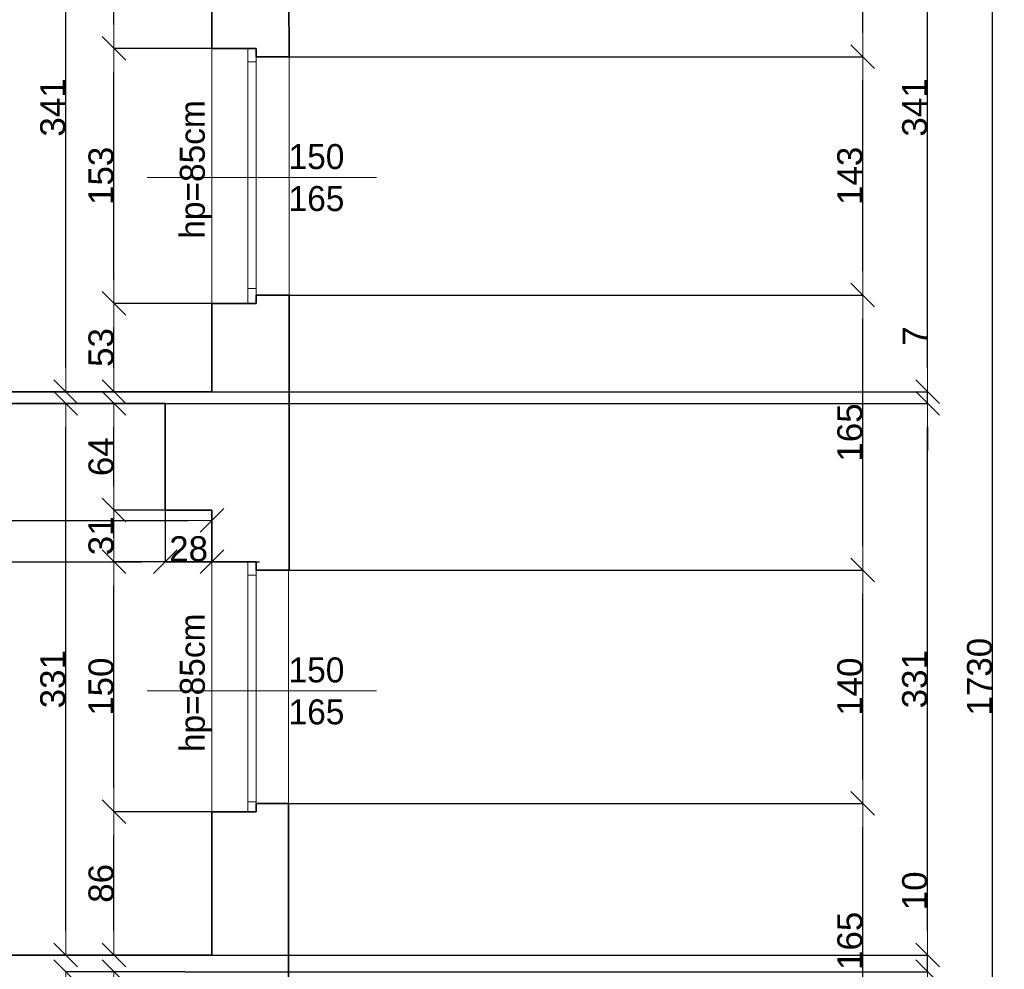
# Model space of a CAD drawing. Header units: metres. Extents: x 7506757 to 756746378, y 5735207 to 582114514.
# Tile 200 of 256: x 7556670 to 7562578, y 5895510 to 5901208. Entities that reach past the tile are written whole.
import ezdxf

# ---------------------------------------------------------------- set-up
doc = ezdxf.new("R2010")
doc.units = ezdxf.units.M
doc.header["$MEASUREMENT"] = 0
doc.header["$PDMODE"] = 2
doc.layers.get('0').update_dxf_attribs({"color": 250, "linetype": 'CONTINUOUS', "lineweight": 100, "plot": 0})
doc.layers.get('Defpoints').update_dxf_attribs({"linetype": 'CONTINUOUS'})
for name, color, linetype, lineweight in [('M_OCIANA6', 5, 'CONTINUOUS', 35), ('M_OPISY141', 7, 'CONTINUOUS', 0), ('m_umeblowanie1', 7, 'CONTINUOUS', 13), ('opis1', 7, 'CONTINUOUS', 13)]:
    doc.layers.add(name, color=color, linetype=linetype, lineweight=lineweight)
doc.layers.add('PWYMIAR', color=7, linetype='CONTINUOUS')
doc.styles.add('GENERATED_STYLE_1', font='arial.ttf')
doc.styles.add('GENERATED_STYLE_2', font='txt')
doc.dimstyles.new('GENERATED_STYLE__1', dxfattribs={"dimtxt": 150, "dimasz": 142.5, "dimexe": 0.18, "dimexo": 0, "dimgap": 0.09, "dimtad": 1, "dimdec": 0, "dimlfac": 0.1, "dimzin": 0, "dimdsep": 46, "dimtxsty": 'GENERATED_STYLE_1', "dimblk": 'ARROWHEAD_6', "dimblk1": 'ARROWHEAD_6', "dimblk2": 'ARROWHEAD_6', "dimcen": 0.09, "dimclrd": 251, "dimclre": 251, "dimclrt": 7, "dimazin": 0, "dimtfac": 1, "dimtdec": 4, "dimtmove": 0, "dimatfit": 3, "dimfxl": 0, "dimtolj": 1, "dimtzin": 0, "dimarcsym": 0})
doc.dimstyles.new('GENERATED_STYLE__2', dxfattribs={"dimtxt": 150, "dimasz": 142.5, "dimexe": 0.18, "dimexo": 0, "dimgap": 0.09, "dimtad": 1, "dimtih": 1, "dimtoh": 1, "dimdec": 0, "dimlfac": 0.1, "dimzin": 0, "dimdsep": 46, "dimtxsty": 'GENERATED_STYLE_1', "dimblk": 'ARROWHEAD_6', "dimblk1": 'ARROWHEAD_6', "dimblk2": 'ARROWHEAD_6', "dimcen": 0.09, "dimclrd": 251, "dimclre": 251, "dimclrt": 7, "dimazin": 0, "dimtfac": 1, "dimtdec": 4, "dimtmove": 0, "dimatfit": 3, "dimfxl": 0, "dimtolj": 1, "dimtzin": 0, "dimarcsym": 0})
doc.dimstyles.new('GENERATED_STYLE__4', dxfattribs={"dimtxt": 150, "dimasz": 142.5, "dimexe": 0.18, "dimexo": 0, "dimgap": 0.09, "dimtad": 1, "dimtih": 1, "dimtoh": 1, "dimdec": 0, "dimlfac": 0.1, "dimzin": 0, "dimdsep": 46, "dimtxsty": 'GENERATED_STYLE_1', "dimblk": 'ARROWHEAD_6', "dimblk1": 'ARROWHEAD_6', "dimblk2": 'ARROWHEAD_6', "dimcen": 0.09, "dimclrd": 251, "dimclre": 251, "dimclrt": 7, "dimazin": 0, "dimtfac": 1, "dimtdec": 4, "dimtmove": 2, "dimatfit": 3, "dimfxl": 0, "dimtolj": 1, "dimtzin": 0, "dimarcsym": 0})

# ---------------------------------------------------------------- blocks, each defined once
blk = doc.blocks.new('ARROWHEAD_6')
at = {"color": 0, "linetype": 'Continuous', "lineweight": 0}
for p, q in [((-0.5, -0.5), (0.5, 0.5)), ((0, 0), (-1, 0))]:
    blk.add_line(p, q, dxfattribs=at)
blk = doc.blocks.new('*D5093')
at = {"layer": 'Defpoints', "color": 0, "linetype": 'Continuous', "transparency": 16777216}
for p in [(7557235.2, 5895495.6), (7557663.4, 5895495.6), (7557663.4, 5894875.6)]:
    blk.add_point(p, dxfattribs=at)
at = {"layer": 'PWYMIAR', "color": 251, "linetype": 'Continuous', "lineweight": -2, "transparency": 16777216}
for p, q in [((7557663.4, 5895495.6), (7557235.1, 5895495.6)), ((7557235.2, 5895018.1), (7557235.2, 5895353.1)), ((7557663.4, 5894875.6), (7557235.1, 5894875.6))]:
    blk.add_line(p, q, dxfattribs=at)
at = {"layer": 'PWYMIAR', "color": 251, "linetype": 'Continuous', "lineweight": -2, "transparency": 16777216, "xscale": 142.5, "yscale": 142.5, "zscale": 142.5}
for p, rotation in [((7557235.2, 5895495.6), 90), ((7557235.2, 5894875.6), 270)]:
    blk.add_blockref('ARROWHEAD_6', p, dxfattribs=dict(at, rotation=rotation))
at = {"layer": 'PWYMIAR', "color": 7, "linetype": 'Continuous', "lineweight": 13, "transparency": 16777216, "insert": (7557158.6, 5895185.6), "char_height": 150, "attachment_point": 5, "rotation": 90, "style": 'GENERATED_STYLE_1'}
blk.add_mtext('\\A1;62', dxfattribs=at)
blk = doc.blocks.new('*D5094')
at = {"layer": 'Defpoints', "color": 0, "linetype": 'Continuous', "transparency": 16777216}
for p in [(7557235.2, 5896455.6), (7557823.4, 5896455.6), (7557823.4, 5895595.6)]:
    blk.add_point(p, dxfattribs=at)
at = {"layer": 'PWYMIAR', "color": 251, "linetype": 'Continuous', "lineweight": -2, "transparency": 16777216}
for p, q in [((7557823.4, 5896455.6), (7557235.1, 5896455.6)), ((7557235.2, 5895738.1), (7557235.2, 5896313.1)), ((7557823.4, 5895595.6), (7557235.1, 5895595.6))]:
    blk.add_line(p, q, dxfattribs=at)
at = {"layer": 'PWYMIAR', "color": 251, "linetype": 'Continuous', "lineweight": -2, "transparency": 16777216, "xscale": 142.5, "yscale": 142.5, "zscale": 142.5}
for p, rotation in [((7557235.2, 5896455.6), 90), ((7557235.2, 5895595.6), 270)]:
    blk.add_blockref('ARROWHEAD_6', p, dxfattribs=dict(at, rotation=rotation))
at = {"layer": 'PWYMIAR', "color": 7, "linetype": 'Continuous', "lineweight": 13, "transparency": 16777216, "insert": (7557158.6, 5896025.6), "char_height": 150, "attachment_point": 5, "rotation": 90, "style": 'GENERATED_STYLE_1'}
blk.add_mtext('\\A1;86', dxfattribs=at)
blk = doc.blocks.new('*D5095')
at = {"layer": 'Defpoints', "color": 0, "linetype": 'Continuous', "transparency": 16777216}
for p in [(7557235.2, 5897955.6), (7557823.4, 5897955.6), (7557823.4, 5896455.6)]:
    blk.add_point(p, dxfattribs=at)
at = {"layer": 'PWYMIAR', "color": 251, "linetype": 'Continuous', "lineweight": -2, "transparency": 16777216}
for p, q in [((7557823.4, 5897955.6), (7557235.1, 5897955.6)), ((7557235.2, 5896598.1), (7557235.2, 5897813.1)), ((7557823.4, 5896455.6), (7557235.1, 5896455.6))]:
    blk.add_line(p, q, dxfattribs=at)
at = {"layer": 'PWYMIAR', "color": 251, "linetype": 'Continuous', "lineweight": -2, "transparency": 16777216, "xscale": 142.5, "yscale": 142.5, "zscale": 142.5}
for p, rotation in [((7557235.2, 5897955.6), 90), ((7557235.2, 5896455.6), 270)]:
    blk.add_blockref('ARROWHEAD_6', p, dxfattribs=dict(at, rotation=rotation))
at = {"layer": 'PWYMIAR', "color": 7, "linetype": 'Continuous', "lineweight": 13, "transparency": 16777216, "insert": (7557158.6, 5897205.6), "char_height": 150, "attachment_point": 5, "rotation": 90, "style": 'GENERATED_STYLE_1'}
blk.add_mtext('\\A1;150', dxfattribs=at)
blk = doc.blocks.new('*D5096')
at = {"layer": 'Defpoints', "color": 0, "linetype": 'Continuous', "transparency": 16777216}
for p in [(7557235.2, 5898265.6), (7557823.4, 5898265.6), (7557823.4, 5897955.6)]:
    blk.add_point(p, dxfattribs=at)
at = {"layer": 'PWYMIAR', "color": 251, "linetype": 'Continuous', "lineweight": -2, "transparency": 16777216}
for p, q in [((7557823.4, 5898265.6), (7557235.1, 5898265.6)), ((7557235.2, 5898098.1), (7557235.2, 5898123.1)), ((7557823.4, 5897955.6), (7557235.1, 5897955.6))]:
    blk.add_line(p, q, dxfattribs=at)
at = {"layer": 'PWYMIAR', "color": 251, "linetype": 'Continuous', "lineweight": -2, "transparency": 16777216, "xscale": 142.5, "yscale": 142.5, "zscale": 142.5}
for p, rotation in [((7557235.2, 5898265.6), 90), ((7557235.2, 5897955.6), 270)]:
    blk.add_blockref('ARROWHEAD_6', p, dxfattribs=dict(at, rotation=rotation))
at = {"layer": 'PWYMIAR', "color": 7, "linetype": 'Continuous', "lineweight": 13, "transparency": 16777216, "insert": (7557158.5, 5898110.6), "char_height": 150, "attachment_point": 5, "rotation": 90, "style": 'GENERATED_STYLE_1'}
blk.add_mtext('\\A1;31', dxfattribs=at)
blk = doc.blocks.new('*D5097')
at = {"layer": 'Defpoints', "color": 0, "linetype": 'Continuous', "transparency": 16777216}
for p in [(7557235.2, 5898905.6), (7557543.4, 5898905.6), (7557823.4, 5898265.6)]:
    blk.add_point(p, dxfattribs=at)
at = {"layer": 'PWYMIAR', "color": 251, "linetype": 'Continuous', "lineweight": -2, "transparency": 16777216}
for p, q in [((7557543.4, 5898905.6), (7557235.1, 5898905.6)), ((7557235.2, 5898408.1), (7557235.2, 5898763.1)), ((7557823.4, 5898265.6), (7557235.1, 5898265.6))]:
    blk.add_line(p, q, dxfattribs=at)
at = {"layer": 'PWYMIAR', "color": 251, "linetype": 'Continuous', "lineweight": -2, "transparency": 16777216, "xscale": 142.5, "yscale": 142.5, "zscale": 142.5}
for p, rotation in [((7557235.2, 5898905.6), 90), ((7557235.2, 5898265.6), 270)]:
    blk.add_blockref('ARROWHEAD_6', p, dxfattribs=dict(at, rotation=rotation))
at = {"layer": 'PWYMIAR', "color": 7, "linetype": 'Continuous', "lineweight": 13, "transparency": 16777216, "insert": (7557158.6, 5898585.6), "char_height": 150, "attachment_point": 5, "rotation": 90, "style": 'GENERATED_STYLE_1'}
blk.add_mtext('\\A1;64', dxfattribs=at)
blk = doc.blocks.new('*D5098')
at = {"layer": 'Defpoints', "color": 0, "linetype": 'Continuous', "transparency": 16777216}
for p in [(7557235.2, 5899505.6), (7557823.4, 5899505.6), (7557823.4, 5898975.6)]:
    blk.add_point(p, dxfattribs=at)
at = {"layer": 'PWYMIAR', "color": 251, "linetype": 'Continuous', "lineweight": -2, "transparency": 16777216}
for p, q in [((7557823.4, 5899505.6), (7557235.1, 5899505.6)), ((7557235.2, 5899118.1), (7557235.2, 5899363.1)), ((7557823.4, 5898975.6), (7557235.1, 5898975.6))]:
    blk.add_line(p, q, dxfattribs=at)
at = {"layer": 'PWYMIAR', "color": 251, "linetype": 'Continuous', "lineweight": -2, "transparency": 16777216, "xscale": 142.5, "yscale": 142.5, "zscale": 142.5}
for p, rotation in [((7557235.2, 5899505.6), 90), ((7557235.2, 5898975.6), 270)]:
    blk.add_blockref('ARROWHEAD_6', p, dxfattribs=dict(at, rotation=rotation))
at = {"layer": 'PWYMIAR', "color": 7, "linetype": 'Continuous', "lineweight": 13, "transparency": 16777216, "insert": (7557158.5, 5899240.6), "char_height": 150, "attachment_point": 5, "rotation": 90, "style": 'GENERATED_STYLE_1'}
blk.add_mtext('\\A1;53', dxfattribs=at)
blk = doc.blocks.new('*D5099')
at = {"layer": 'Defpoints', "color": 0, "linetype": 'Continuous', "transparency": 16777216}
for p in [(7557235.2, 5901035.6), (7557823.4, 5901035.6), (7557823.4, 5899505.6)]:
    blk.add_point(p, dxfattribs=at)
at = {"layer": 'PWYMIAR', "color": 251, "linetype": 'Continuous', "lineweight": -2, "transparency": 16777216}
for p, q in [((7557823.4, 5901035.6), (7557235.1, 5901035.6)), ((7557235.2, 5899648.1), (7557235.2, 5900893.1)), ((7557823.4, 5899505.6), (7557235.1, 5899505.6))]:
    blk.add_line(p, q, dxfattribs=at)
at = {"layer": 'PWYMIAR', "color": 251, "linetype": 'Continuous', "lineweight": -2, "transparency": 16777216, "xscale": 142.5, "yscale": 142.5, "zscale": 142.5}
for p, rotation in [((7557235.2, 5901035.6), 90), ((7557235.2, 5899505.6), 270)]:
    blk.add_blockref('ARROWHEAD_6', p, dxfattribs=dict(at, rotation=rotation))
at = {"layer": 'PWYMIAR', "color": 7, "linetype": 'Continuous', "lineweight": 13, "transparency": 16777216, "insert": (7557158.5, 5900270.6), "char_height": 150, "attachment_point": 5, "rotation": 90, "style": 'GENERATED_STYLE_1'}
blk.add_mtext('\\A1;153', dxfattribs=at)
blk = doc.blocks.new('*D5100')
at = {"layer": 'Defpoints', "color": 0, "linetype": 'Continuous', "transparency": 16777216}
for p in [(7557235.2, 5901915.6), (7557823.4, 5901915.6), (7557823.4, 5901035.6)]:
    blk.add_point(p, dxfattribs=at)
at = {"layer": 'PWYMIAR', "color": 251, "linetype": 'Continuous', "lineweight": -2, "transparency": 16777216}
for p, q in [((7557823.4, 5901915.6), (7557235.1, 5901915.6)), ((7557235.2, 5901178.1), (7557235.2, 5901773.1)), ((7557823.4, 5901035.6), (7557235.1, 5901035.6))]:
    blk.add_line(p, q, dxfattribs=at)
at = {"layer": 'PWYMIAR', "color": 251, "linetype": 'Continuous', "lineweight": -2, "transparency": 16777216, "xscale": 142.5, "yscale": 142.5, "zscale": 142.5}
for p, rotation in [((7557235.2, 5901915.6), 90), ((7557235.2, 5901035.6), 270)]:
    blk.add_blockref('ARROWHEAD_6', p, dxfattribs=dict(at, rotation=rotation))
at = {"layer": 'PWYMIAR', "color": 7, "linetype": 'Continuous', "lineweight": 13, "transparency": 16777216, "insert": (7557158.6, 5901475.6), "char_height": 150, "attachment_point": 5, "rotation": 90, "style": 'GENERATED_STYLE_1'}
blk.add_mtext('\\A1;88', dxfattribs=at)
blk = doc.blocks.new('*D5107')
at = {"layer": 'Defpoints', "color": 0, "linetype": 'Continuous', "transparency": 16777216}
for p in [(7556945.8, 5895495.6), (7557663.4, 5895495.6), (7557583.4, 5892295.6)]:
    blk.add_point(p, dxfattribs=at)
at = {"layer": 'PWYMIAR', "color": 251, "linetype": 'Continuous', "lineweight": -2, "transparency": 16777216}
for p, q in [((7557663.4, 5895495.6), (7556945.6, 5895495.6)), ((7556945.8, 5892438.1), (7556945.8, 5895353.1)), ((7557583.4, 5892295.6), (7556945.6, 5892295.6))]:
    blk.add_line(p, q, dxfattribs=at)
at = {"layer": 'PWYMIAR', "color": 251, "linetype": 'Continuous', "lineweight": -2, "transparency": 16777216, "xscale": 142.5, "yscale": 142.5, "zscale": 142.5}
for p, rotation in [((7556945.8, 5895495.6), 90), ((7556945.8, 5892295.6), 270)]:
    blk.add_blockref('ARROWHEAD_6', p, dxfattribs=dict(at, rotation=rotation))
at = {"layer": 'PWYMIAR', "color": 7, "linetype": 'Continuous', "lineweight": 13, "transparency": 16777216, "insert": (7556869.1, 5893895.6), "char_height": 150, "attachment_point": 5, "rotation": 90, "style": 'GENERATED_STYLE_1'}
blk.add_mtext('\\A1;320', dxfattribs=at)
blk = doc.blocks.new('*D5108')
at = {"layer": 'Defpoints', "color": 0, "linetype": 'Continuous', "transparency": 16777216}
for p in [(7556945.8, 5898905.6), (7557543.4, 5898905.6), (7557823.4, 5895595.6)]:
    blk.add_point(p, dxfattribs=at)
at = {"layer": 'PWYMIAR', "color": 251, "linetype": 'Continuous', "lineweight": -2, "transparency": 16777216}
for p, q in [((7557543.4, 5898905.6), (7556945.6, 5898905.6)), ((7556945.8, 5895738.1), (7556945.8, 5898763.1)), ((7557823.4, 5895595.6), (7556945.6, 5895595.6))]:
    blk.add_line(p, q, dxfattribs=at)
at = {"layer": 'PWYMIAR', "color": 251, "linetype": 'Continuous', "lineweight": -2, "transparency": 16777216, "xscale": 142.5, "yscale": 142.5, "zscale": 142.5}
for p, rotation in [((7556945.8, 5898905.6), 90), ((7556945.8, 5895595.6), 270)]:
    blk.add_blockref('ARROWHEAD_6', p, dxfattribs=dict(at, rotation=rotation))
at = {"layer": 'PWYMIAR', "color": 7, "linetype": 'Continuous', "lineweight": 13, "transparency": 16777216, "insert": (7556869.1, 5897250.6), "char_height": 150, "attachment_point": 5, "rotation": 90, "style": 'GENERATED_STYLE_1'}
blk.add_mtext('\\A1;331', dxfattribs=at)
blk = doc.blocks.new('*D5109')
at = {"layer": 'Defpoints', "color": 0, "linetype": 'Continuous', "transparency": 16777216}
for p in [(7556945.8, 5902385.6), (7557543.4, 5902385.6), (7557823.4, 5898975.6)]:
    blk.add_point(p, dxfattribs=at)
at = {"layer": 'PWYMIAR', "color": 251, "linetype": 'Continuous', "lineweight": -2, "transparency": 16777216}
for p, q in [((7557543.4, 5902385.6), (7556945.6, 5902385.6)), ((7556945.8, 5899118.1), (7556945.8, 5902243.1)), ((7557823.4, 5898975.6), (7556945.6, 5898975.6))]:
    blk.add_line(p, q, dxfattribs=at)
at = {"layer": 'PWYMIAR', "color": 251, "linetype": 'Continuous', "lineweight": -2, "transparency": 16777216, "xscale": 142.5, "yscale": 142.5, "zscale": 142.5}
for p, rotation in [((7556945.8, 5902385.6), 90), ((7556945.8, 5898975.6), 270)]:
    blk.add_blockref('ARROWHEAD_6', p, dxfattribs=dict(at, rotation=rotation))
at = {"layer": 'PWYMIAR', "color": 7, "linetype": 'Continuous', "lineweight": 13, "transparency": 16777216, "insert": (7556869.1, 5900680.6), "char_height": 150, "attachment_point": 5, "rotation": 90, "style": 'GENERATED_STYLE_1'}
blk.add_mtext('\\A1;341', dxfattribs=at)
blk = doc.blocks.new('*D5261')
at = {"layer": 'Defpoints', "color": 0, "linetype": 'Continuous', "transparency": 16777216}
for p in [(7557543.4, 5898905.6), (7554673.4, 5898605.6), (7557543.4, 5897955.6)]:
    blk.add_point(p, dxfattribs=at)
at = {"layer": 'PWYMIAR', "color": 251, "linetype": 'Continuous', "lineweight": -2, "transparency": 16777216}
for p, q in [((7557543.4, 5898905.6), (7557543.4, 5897955.4)), ((7554673.4, 5898605.6), (7554673.4, 5897955.4)), ((7554815.9, 5897955.6), (7557400.9, 5897955.6))]:
    blk.add_line(p, q, dxfattribs=at)
at = {"layer": 'PWYMIAR', "color": 251, "linetype": 'Continuous', "lineweight": -2, "transparency": 16777216, "xscale": 142.5, "yscale": 142.5, "zscale": 142.5, "rotation": 180}
blk.add_blockref('ARROWHEAD_6', (7554673.4, 5897955.6), dxfattribs=at)
at = {"layer": 'PWYMIAR', "color": 251, "linetype": 'Continuous', "lineweight": -2, "transparency": 16777216, "xscale": 142.5, "yscale": 142.5, "zscale": 142.5}
blk.add_blockref('ARROWHEAD_6', (7557543.4, 5897955.6), dxfattribs=at)
at = {"layer": 'PWYMIAR', "color": 7, "linetype": 'Continuous', "lineweight": 13, "transparency": 16777216, "insert": (7556108.4, 5898032.3), "char_height": 150, "attachment_point": 5, "style": 'GENERATED_STYLE_1'}
blk.add_mtext('\\A1;287', dxfattribs=at)
blk = doc.blocks.new('*D5262')
at = {"layer": 'Defpoints', "color": 0, "linetype": 'Continuous', "transparency": 16777216}
for p in [(7557543.4, 5898905.6), (7557823.4, 5898265.6), (7557823.4, 5897955.6)]:
    blk.add_point(p, dxfattribs=at)
at = {"layer": 'PWYMIAR', "color": 251, "linetype": 'Continuous', "lineweight": -2, "transparency": 16777216}
for p, q in [((7557543.4, 5898905.6), (7557543.4, 5897955.4)), ((7557823.4, 5898265.6), (7557823.4, 5897955.4)), ((7557400.9, 5897955.6), (7557258.4, 5897955.6)), ((7557543.4, 5897955.6), (7557823.4, 5897955.6)), ((7557965.9, 5897955.6), (7558108.4, 5897955.6))]:
    blk.add_line(p, q, dxfattribs=at)
at = {"layer": 'PWYMIAR', "color": 251, "linetype": 'Continuous', "lineweight": -2, "transparency": 16777216, "xscale": 142.5, "yscale": 142.5, "zscale": 142.5}
blk.add_blockref('ARROWHEAD_6', (7557543.4, 5897955.6), dxfattribs=at)
at = {"layer": 'PWYMIAR', "color": 251, "linetype": 'Continuous', "lineweight": -2, "transparency": 16777216, "xscale": 142.5, "yscale": 142.5, "zscale": 142.5, "rotation": 180}
blk.add_blockref('ARROWHEAD_6', (7557823.4, 5897955.6), dxfattribs=at)
at = {"layer": 'PWYMIAR', "color": 7, "linetype": 'Continuous', "lineweight": 13, "transparency": 16777216, "insert": (7557683.4, 5898032.3), "char_height": 150, "attachment_point": 5, "style": 'GENERATED_STYLE_1'}
blk.add_mtext('\\A1;28', dxfattribs=at)
blk = doc.blocks.new('*D5263')
at = {"layer": 'Defpoints', "color": 0, "linetype": 'Continuous', "transparency": 16777216}
for p in [(7552563.4, 5898605.6), (7557823.4, 5898265.6), (7557823.4, 5898203.5)]:
    blk.add_point(p, dxfattribs=at)
at = {"layer": 'PWYMIAR', "color": 251, "linetype": 'Continuous', "lineweight": -2, "transparency": 16777216}
for p, q in [((7552563.4, 5898605.6), (7552563.4, 5898203.3)), ((7557823.4, 5898265.6), (7557823.4, 5898203.3)), ((7552705.9, 5898203.5), (7557680.9, 5898203.5))]:
    blk.add_line(p, q, dxfattribs=at)
at = {"layer": 'PWYMIAR', "color": 251, "linetype": 'Continuous', "lineweight": -2, "transparency": 16777216, "xscale": 142.5, "yscale": 142.5, "zscale": 142.5, "rotation": 180}
blk.add_blockref('ARROWHEAD_6', (7552563.4, 5898203.5), dxfattribs=at)
at = {"layer": 'PWYMIAR', "color": 251, "linetype": 'Continuous', "lineweight": -2, "transparency": 16777216, "xscale": 142.5, "yscale": 142.5, "zscale": 142.5}
blk.add_blockref('ARROWHEAD_6', (7557823.4, 5898203.5), dxfattribs=at)
at = {"layer": 'PWYMIAR', "color": 7, "linetype": 'Continuous', "lineweight": 13, "transparency": 16777216, "insert": (7555193.4, 5898280.2), "char_height": 150, "attachment_point": 5, "style": 'GENERATED_STYLE_1'}
blk.add_mtext('\\A1;526', dxfattribs=at)
blk = doc.blocks.new('*D5384')
at = {"layer": 'Defpoints', "color": 0, "linetype": 'Continuous', "transparency": 16777216}
for p in [(7558283.4, 5896505.6), (7561728.6, 5896505.6), (7558283.4, 5894855.6)]:
    blk.add_point(p, dxfattribs=at)
at = {"layer": 'PWYMIAR', "color": 251, "linetype": 'Continuous', "lineweight": -2, "transparency": 16777216}
for p, q in [((7558283.4, 5896505.6), (7561728.8, 5896505.6)), ((7561728.6, 5894998.1), (7561728.6, 5896363.1)), ((7558283.4, 5894855.6), (7561728.8, 5894855.6))]:
    blk.add_line(p, q, dxfattribs=at)
at = {"layer": 'PWYMIAR', "color": 251, "linetype": 'Continuous', "lineweight": -2, "transparency": 16777216, "xscale": 142.5, "yscale": 142.5, "zscale": 142.5}
for p, rotation in [((7561728.6, 5896505.6), 90), ((7561728.6, 5894855.6), 270)]:
    blk.add_blockref('ARROWHEAD_6', p, dxfattribs=dict(at, rotation=rotation))
at = {"layer": 'PWYMIAR', "color": 7, "linetype": 'Continuous', "lineweight": 13, "transparency": 16777216, "insert": (7561652, 5895680.6), "char_height": 150, "attachment_point": 5, "rotation": 90, "style": 'GENERATED_STYLE_1'}
blk.add_mtext('\\A1;165', dxfattribs=at)
blk = doc.blocks.new('*D5385')
at = {"layer": 'Defpoints', "color": 0, "linetype": 'Continuous', "transparency": 16777216}
for p in [(7558285.9, 5897905.6), (7561728.6, 5897905.6), (7558283.4, 5896505.6)]:
    blk.add_point(p, dxfattribs=at)
at = {"layer": 'PWYMIAR', "color": 251, "linetype": 'Continuous', "lineweight": -2, "transparency": 16777216}
for p, q in [((7558285.9, 5897905.6), (7561728.8, 5897905.6)), ((7561728.6, 5896648.1), (7561728.6, 5897763.1)), ((7558283.4, 5896505.6), (7561728.8, 5896505.6))]:
    blk.add_line(p, q, dxfattribs=at)
at = {"layer": 'PWYMIAR', "color": 251, "linetype": 'Continuous', "lineweight": -2, "transparency": 16777216, "xscale": 142.5, "yscale": 142.5, "zscale": 142.5}
for p, rotation in [((7561728.6, 5897905.6), 90), ((7561728.6, 5896505.6), 270)]:
    blk.add_blockref('ARROWHEAD_6', p, dxfattribs=dict(at, rotation=rotation))
at = {"layer": 'PWYMIAR', "color": 7, "linetype": 'Continuous', "lineweight": 13, "transparency": 16777216, "insert": (7561652, 5897205.6), "char_height": 150, "attachment_point": 5, "rotation": 90, "style": 'GENERATED_STYLE_1'}
blk.add_mtext('\\A1;140', dxfattribs=at)
blk = doc.blocks.new('*D5386')
at = {"layer": 'Defpoints', "color": 0, "linetype": 'Continuous', "transparency": 16777216}
for p in [(7558285.9, 5899555.6), (7561728.6, 5899555.6), (7558285.9, 5897905.6)]:
    blk.add_point(p, dxfattribs=at)
at = {"layer": 'PWYMIAR', "color": 251, "linetype": 'Continuous', "lineweight": -2, "transparency": 16777216}
for p, q in [((7558285.9, 5899555.6), (7561728.8, 5899555.6)), ((7561728.6, 5898048.1), (7561728.6, 5899413.1)), ((7558285.9, 5897905.6), (7561728.8, 5897905.6))]:
    blk.add_line(p, q, dxfattribs=at)
at = {"layer": 'PWYMIAR', "color": 251, "linetype": 'Continuous', "lineweight": -2, "transparency": 16777216, "xscale": 142.5, "yscale": 142.5, "zscale": 142.5}
for p, rotation in [((7561728.6, 5899555.6), 90), ((7561728.6, 5897905.6), 270)]:
    blk.add_blockref('ARROWHEAD_6', p, dxfattribs=dict(at, rotation=rotation))
at = {"layer": 'PWYMIAR', "color": 7, "linetype": 'Continuous', "lineweight": 13, "transparency": 16777216, "insert": (7561652, 5898730.6), "char_height": 150, "attachment_point": 5, "rotation": 90, "style": 'GENERATED_STYLE_1'}
blk.add_mtext('\\A1;165', dxfattribs=at)
blk = doc.blocks.new('*D5387')
at = {"layer": 'Defpoints', "color": 0, "linetype": 'Continuous', "transparency": 16777216}
for p in [(7558285.9, 5900985.6), (7561728.6, 5900985.6), (7558285.9, 5899555.6)]:
    blk.add_point(p, dxfattribs=at)
at = {"layer": 'PWYMIAR', "color": 251, "linetype": 'Continuous', "lineweight": -2, "transparency": 16777216}
for p, q in [((7558285.9, 5900985.6), (7561728.8, 5900985.6)), ((7561728.6, 5899698.1), (7561728.6, 5900843.1)), ((7558285.9, 5899555.6), (7561728.8, 5899555.6))]:
    blk.add_line(p, q, dxfattribs=at)
at = {"layer": 'PWYMIAR', "color": 251, "linetype": 'Continuous', "lineweight": -2, "transparency": 16777216, "xscale": 142.5, "yscale": 142.5, "zscale": 142.5}
for p, rotation in [((7561728.6, 5900985.6), 90), ((7561728.6, 5899555.6), 270)]:
    blk.add_blockref('ARROWHEAD_6', p, dxfattribs=dict(at, rotation=rotation))
at = {"layer": 'PWYMIAR', "color": 7, "linetype": 'Continuous', "lineweight": 13, "transparency": 16777216, "insert": (7561651.9, 5900270.6), "char_height": 150, "attachment_point": 5, "rotation": 90, "style": 'GENERATED_STYLE_1'}
blk.add_mtext('\\A1;143', dxfattribs=at)
blk = doc.blocks.new('*D5388')
at = {"layer": 'Defpoints', "color": 0, "linetype": 'Continuous', "transparency": 16777216}
for p in [(7558283.4, 5902665.6), (7561728.6, 5902665.6), (7558285.9, 5900985.6)]:
    blk.add_point(p, dxfattribs=at)
at = {"layer": 'PWYMIAR', "color": 251, "linetype": 'Continuous', "lineweight": -2, "transparency": 16777216}
for p, q in [((7558283.4, 5902665.6), (7561728.8, 5902665.6)), ((7561728.6, 5901128.1), (7561728.6, 5902523.1)), ((7558285.9, 5900985.6), (7561728.8, 5900985.6))]:
    blk.add_line(p, q, dxfattribs=at)
at = {"layer": 'PWYMIAR', "color": 251, "linetype": 'Continuous', "lineweight": -2, "transparency": 16777216, "xscale": 142.5, "yscale": 142.5, "zscale": 142.5}
for p, rotation in [((7561728.6, 5902665.6), 90), ((7561728.6, 5900985.6), 270)]:
    blk.add_blockref('ARROWHEAD_6', p, dxfattribs=dict(at, rotation=rotation))
at = {"layer": 'PWYMIAR', "color": 7, "linetype": 'Continuous', "lineweight": 13, "transparency": 16777216, "insert": (7561652, 5901825.6), "char_height": 150, "attachment_point": 5, "rotation": 90, "style": 'GENERATED_STYLE_1'}
blk.add_mtext('\\A1;168', dxfattribs=at)
blk = doc.blocks.new('*D5395')
at = {"layer": 'Defpoints', "color": 0, "linetype": 'Continuous', "transparency": 16777216}
for p in [(7557663.4, 5895495.6), (7562117.8, 5895495.6), (7557583.4, 5892295.6)]:
    blk.add_point(p, dxfattribs=at)
at = {"layer": 'PWYMIAR', "color": 251, "linetype": 'Continuous', "lineweight": -2, "transparency": 16777216}
for p, q in [((7557663.4, 5895495.6), (7562118, 5895495.6)), ((7562117.8, 5892438.1), (7562117.8, 5895353.1)), ((7557583.4, 5892295.6), (7562118, 5892295.6))]:
    blk.add_line(p, q, dxfattribs=at)
at = {"layer": 'PWYMIAR', "color": 251, "linetype": 'Continuous', "lineweight": -2, "transparency": 16777216, "xscale": 142.5, "yscale": 142.5, "zscale": 142.5}
for p, rotation in [((7562117.8, 5895495.6), 90), ((7562117.8, 5892295.6), 270)]:
    blk.add_blockref('ARROWHEAD_6', p, dxfattribs=dict(at, rotation=rotation))
at = {"layer": 'PWYMIAR', "color": 7, "linetype": 'Continuous', "lineweight": 13, "transparency": 16777216, "insert": (7562041.1, 5893895.6), "char_height": 150, "attachment_point": 5, "rotation": 90, "style": 'GENERATED_STYLE_1'}
blk.add_mtext('\\A1;320', dxfattribs=at)
blk = doc.blocks.new('*D5396')
at = {"layer": 'Defpoints', "color": 0, "linetype": 'Continuous', "transparency": 16777216}
for p in [(7557823.4, 5895595.6), (7562117.8, 5895595.6), (7557663.4, 5895495.6)]:
    blk.add_point(p, dxfattribs=at)
at = {"layer": 'PWYMIAR', "color": 251, "linetype": 'Continuous', "lineweight": -2, "transparency": 16777216}
for p, q in [((7562117.8, 5895738.1), (7562117.8, 5896081)), ((7557823.4, 5895595.6), (7562118, 5895595.6)), ((7562117.8, 5895495.6), (7562117.8, 5895595.6)), ((7557663.4, 5895495.6), (7562118, 5895495.6)), ((7562117.8, 5895353.1), (7562117.8, 5895210.6))]:
    blk.add_line(p, q, dxfattribs=at)
at = {"layer": 'PWYMIAR', "color": 251, "linetype": 'Continuous', "lineweight": -2, "transparency": 16777216, "xscale": 142.5, "yscale": 142.5, "zscale": 142.5}
for p, rotation in [((7562117.8, 5895595.6), 270), ((7562117.8, 5895495.6), 90)]:
    blk.add_blockref('ARROWHEAD_6', p, dxfattribs=dict(at, rotation=rotation))
at = {"layer": 'PWYMIAR', "color": 7, "linetype": 'Continuous', "lineweight": 13, "transparency": 16777216, "insert": (7562041.1, 5895980.8), "char_height": 150, "attachment_point": 5, "rotation": 90, "style": 'GENERATED_STYLE_1'}
blk.add_mtext('\\A1;10', dxfattribs=at)
blk = doc.blocks.new('*D5397')
at = {"layer": 'Defpoints', "color": 0, "linetype": 'Continuous', "transparency": 16777216}
for p in [(7557543.4, 5898905.6), (7562117.8, 5898905.6), (7557823.4, 5895595.6)]:
    blk.add_point(p, dxfattribs=at)
at = {"layer": 'PWYMIAR', "color": 251, "linetype": 'Continuous', "lineweight": -2, "transparency": 16777216}
for p, q in [((7557543.4, 5898905.6), (7562118, 5898905.6)), ((7562117.8, 5895738.1), (7562117.8, 5898763.1)), ((7557823.4, 5895595.6), (7562118, 5895595.6))]:
    blk.add_line(p, q, dxfattribs=at)
at = {"layer": 'PWYMIAR', "color": 251, "linetype": 'Continuous', "lineweight": -2, "transparency": 16777216, "xscale": 142.5, "yscale": 142.5, "zscale": 142.5}
for p, rotation in [((7562117.8, 5898905.6), 90), ((7562117.8, 5895595.6), 270)]:
    blk.add_blockref('ARROWHEAD_6', p, dxfattribs=dict(at, rotation=rotation))
at = {"layer": 'PWYMIAR', "color": 7, "linetype": 'Continuous', "lineweight": 13, "transparency": 16777216, "insert": (7562041.1, 5897250.6), "char_height": 150, "attachment_point": 5, "rotation": 90, "style": 'GENERATED_STYLE_1'}
blk.add_mtext('\\A1;331', dxfattribs=at)
blk = doc.blocks.new('*D5398')
at = {"layer": 'Defpoints', "color": 0, "linetype": 'Continuous', "transparency": 16777216}
for p in [(7557823.4, 5898975.6), (7562117.8, 5898975.6), (7557543.4, 5898905.6)]:
    blk.add_point(p, dxfattribs=at)
at = {"layer": 'PWYMIAR', "color": 251, "linetype": 'Continuous', "lineweight": -2, "transparency": 16777216}
for p, q in [((7562117.8, 5899118.1), (7562117.8, 5899357.9)), ((7557823.4, 5898975.6), (7562118, 5898975.6)), ((7562117.8, 5898905.6), (7562117.8, 5898975.6)), ((7557543.4, 5898905.6), (7562118, 5898905.6)), ((7562117.8, 5898763.1), (7562117.8, 5898620.6))]:
    blk.add_line(p, q, dxfattribs=at)
at = {"layer": 'PWYMIAR', "color": 251, "linetype": 'Continuous', "lineweight": -2, "transparency": 16777216, "xscale": 142.5, "yscale": 142.5, "zscale": 142.5}
for p, rotation in [((7562117.8, 5898975.6), 270), ((7562117.8, 5898905.6), 90)]:
    blk.add_blockref('ARROWHEAD_6', p, dxfattribs=dict(at, rotation=rotation))
at = {"layer": 'PWYMIAR', "color": 7, "linetype": 'Continuous', "lineweight": 13, "transparency": 16777216, "insert": (7562042.7, 5899309.2), "char_height": 150, "attachment_point": 5, "rotation": 90, "style": 'GENERATED_STYLE_1'}
blk.add_mtext('\\A1;7', dxfattribs=at)
blk = doc.blocks.new('*D5399')
at = {"layer": 'Defpoints', "color": 0, "linetype": 'Continuous', "transparency": 16777216}
for p in [(7557543.4, 5902385.6), (7562117.8, 5902385.6), (7557823.4, 5898975.6)]:
    blk.add_point(p, dxfattribs=at)
at = {"layer": 'PWYMIAR', "color": 251, "linetype": 'Continuous', "lineweight": -2, "transparency": 16777216}
for p, q in [((7557543.4, 5902385.6), (7562118, 5902385.6)), ((7562117.8, 5899118.1), (7562117.8, 5902243.1)), ((7557823.4, 5898975.6), (7562118, 5898975.6))]:
    blk.add_line(p, q, dxfattribs=at)
at = {"layer": 'PWYMIAR', "color": 251, "linetype": 'Continuous', "lineweight": -2, "transparency": 16777216, "xscale": 142.5, "yscale": 142.5, "zscale": 142.5}
for p, rotation in [((7562117.8, 5902385.6), 90), ((7562117.8, 5898975.6), 270)]:
    blk.add_blockref('ARROWHEAD_6', p, dxfattribs=dict(at, rotation=rotation))
at = {"layer": 'PWYMIAR', "color": 7, "linetype": 'Continuous', "lineweight": 13, "transparency": 16777216, "insert": (7562041.1, 5900680.6), "char_height": 150, "attachment_point": 5, "rotation": 90, "style": 'GENERATED_STYLE_1'}
blk.add_mtext('\\A1;341', dxfattribs=at)
blk = doc.blocks.new('*D5405')
at = {"layer": 'Defpoints', "color": 0, "linetype": 'Continuous', "transparency": 16777216}
for p in [(7558283.4, 5905915.6), (7562507, 5905915.6), (7558283.4, 5888615.6)]:
    blk.add_point(p, dxfattribs=at)
at = {"layer": 'PWYMIAR', "color": 251, "linetype": 'Continuous', "lineweight": -2, "transparency": 16777216}
for p, q in [((7558283.4, 5905915.6), (7562507.1, 5905915.6)), ((7562507, 5888758.1), (7562507, 5905773.1)), ((7558283.4, 5888615.6), (7562507.1, 5888615.6))]:
    blk.add_line(p, q, dxfattribs=at)
at = {"layer": 'PWYMIAR', "color": 251, "linetype": 'Continuous', "lineweight": -2, "transparency": 16777216, "xscale": 142.5, "yscale": 142.5, "zscale": 142.5}
for p, rotation in [((7562507, 5905915.6), 90), ((7562507, 5888615.6), 270)]:
    blk.add_blockref('ARROWHEAD_6', p, dxfattribs=dict(at, rotation=rotation))
at = {"layer": 'PWYMIAR', "color": 7, "linetype": 'Continuous', "lineweight": 13, "transparency": 16777216, "insert": (7562430.2, 5897265.6), "char_height": 150, "attachment_point": 5, "rotation": 90, "style": 'GENERATED_STYLE_1'}
blk.add_mtext('\\A1;1730', dxfattribs=at)

msp = doc.modelspace()

# ---------------------------------------------------------------- linework, layer by layer
at = {"layer": 'M_OCIANA6', "linetype": 'Continuous'}
for p, q in [((7558283.4, 5902665.6), (7558285.9, 5900985.6)), ((7557823.4, 5901915.6), (7557823.4, 5901035.6)), ((7557823.4, 5901035.6), (7557823.4, 5901915.6)), ((7557823.4, 5901035.6), (7558088.2, 5901035.6)), ((7557823.4, 5901035.6), (7558088.2, 5901035.6)), ((7558088.2, 5901035.6), (7558088.2, 5900985.6)), ((7558088.2, 5900985.6), (7558285.9, 5900985.6)), ((7558088.2, 5899555.6), (7558285.9, 5899555.6)), ((7558088.2, 5899505.6), (7558088.2, 5899555.6)), ((7558285.9, 5899555.6), (7558285.9, 5897905.6)), ((7557823.4, 5899505.6), (7557823.4, 5898975.6)), ((7557823.4, 5899355.6), (7557823.4, 5899505.6)), ((7557823.4, 5899505.6), (7558088.4, 5899505.6)), ((7557823.4, 5899505.6), (7558088.2, 5899505.6)), ((7557823.4, 5898975.6), (7552563.4, 5898975.6)), ((7557543.4, 5898905.6), (7554673.4, 5898905.6)), ((7557543.4, 5898265.6), (7557543.4, 5898905.6)), ((7557823.4, 5898265.6), (7557543.4, 5898265.6)), ((7557823.4, 5898265.6), (7557823.4, 5897955.6)), ((7557823.4, 5897955.6), (7558088.2, 5897955.6)), ((7557823.4, 5897955.6), (7558088.2, 5897955.6)), ((7558088.2, 5897955.6), (7558088.2, 5897905.6)), ((7558088.2, 5897905.6), (7558283.4, 5897905.6)), ((7558088.2, 5896505.6), (7558283.4, 5896505.6)), ((7558088.2, 5896455.6), (7558088.2, 5896505.6)), ((7558283.4, 5896505.6), (7558283.4, 5894855.6)), ((7557823.4, 5896455.6), (7557823.4, 5895595.6)), ((7557823.4, 5896455.6), (7558088.4, 5896455.6)), ((7557823.4, 5896455.6), (7558088.2, 5896455.6)), ((7557823.4, 5895595.6), (7552563.4, 5895595.6))]:
    msp.add_line(p, q, dxfattribs=at)
at = {"layer": 'M_OPISY141', "linetype": 'Continuous'}
for p, q in [((7558811.7, 5900260.6), (7557435.6, 5900260.6)), ((7558811.7, 5897180.6), (7557435.6, 5897180.6))]:
    msp.add_line(p, q, dxfattribs=at)
at = {"layer": 'm_umeblowanie1', "linetype": 'Continuous'}
for p, q in [((7557823.4, 5901035.6), (7557823.4, 5899505.6)), ((7558038.2, 5899505.6), (7558038.2, 5901035.6)), ((7558088.2, 5899505.6), (7558088.2, 5901015.6)), ((7558088.2, 5900955.6), (7558038.2, 5900955.6)), ((7558285.9, 5900985.6), (7558285.9, 5899555.6)), ((7558088.2, 5899595.6), (7558038.2, 5899595.6)), ((7557823.4, 5897955.6), (7557823.4, 5896425.6)), ((7558038.2, 5896455.6), (7558038.2, 5897955.6)), ((7558088.2, 5896485.6), (7558088.2, 5897935.6)), ((7558283.4, 5897905.6), (7558283.4, 5896505.6)), ((7558088.2, 5897875.6), (7558038.2, 5897875.6)), ((7558088.2, 5896515.6), (7558038.2, 5896515.6))]:
    msp.add_line(p, q, dxfattribs=at)

# ---------------------------------------------------------------- texts
at = {"layer": 'opis1', "linetype": 'Continuous', "char_height": 150, "attachment_point": 3, "rotation": 90, "style": 'GENERATED_STYLE_2'}
for insert in [(7557630.6, 5900724.2), (7557630.6, 5897644.2)]:
    msp.add_mtext('{hp=85cm}', dxfattribs=dict(at, insert=insert))
at = {"layer": 'opis1', "linetype": 'Continuous', "char_height": 150, "width": 349.992, "attachment_point": 1, "line_spacing_factor": 1.007581, "style": 'GENERATED_STYLE_2'}
for insert in [(7558283.4, 5900461.4), (7558283.4, 5897381.4)]:
    msp.add_mtext('{150\\P165}', dxfattribs=dict(at, insert=insert))

# ---------------------------------------------------------------- dimensions: what is measured, and where the dimension line sits
at = {"layer": 'PWYMIAR', "color": 251, "linetype": 'Continuous', "lineweight": 13}
for base, p1, p2, picture, middle in [((7562507, 5905915.6), (7558283.4, 5888615.6), (7558283.4, 5905915.6), '*D5405', (7562430.2, 5897265.6)), ((7561728.6, 5902665.6), (7558285.9, 5900985.6), (7558283.4, 5902665.6), '*D5388', (7561652, 5901825.6)), ((7556945.8, 5902385.6), (7557823.4, 5898975.6), (7557543.4, 5902385.6), '*D5109', (7556869.1, 5900680.6)), ((7562117.8, 5902385.6), (7557823.4, 5898975.6), (7557543.4, 5902385.6), '*D5399', (7562041.1, 5900680.6)), ((7557235.2, 5901915.6), (7557823.4, 5901035.6), (7557823.4, 5901915.6), '*D5100', (7557158.6, 5901475.6)), ((7557235.2, 5901035.6), (7557823.4, 5899505.6), (7557823.4, 5901035.6), '*D5099', (7557158.5, 5900270.6)), ((7561728.6, 5900985.6), (7558285.9, 5899555.6), (7558285.9, 5900985.6), '*D5387', (7561651.9, 5900270.6)), ((7561728.6, 5899555.6), (7558285.9, 5897905.6), (7558285.9, 5899555.6), '*D5386', (7561652, 5898730.6)), ((7557235.2, 5899505.6), (7557823.4, 5898975.6), (7557823.4, 5899505.6), '*D5098', (7557158.5, 5899240.6)), ((7562117.8, 5898975.6), (7557543.4, 5898905.6), (7557823.4, 5898975.6), '*D5398', (7562042.7, 5899309.2)), ((7556945.8, 5898905.6), (7557823.4, 5895595.6), (7557543.4, 5898905.6), '*D5108', (7556869.1, 5897250.6)), ((7557235.2, 5898905.6), (7557823.4, 5898265.6), (7557543.4, 5898905.6), '*D5097', (7557158.6, 5898585.6)), ((7562117.8, 5898905.6), (7557823.4, 5895595.6), (7557543.4, 5898905.6), '*D5397', (7562041.1, 5897250.6)), ((7557235.2, 5898265.6), (7557823.4, 5897955.6), (7557823.4, 5898265.6), '*D5096', (7557158.5, 5898110.6)), ((7557235.2, 5897955.6), (7557823.4, 5896455.6), (7557823.4, 5897955.6), '*D5095', (7557158.6, 5897205.6)), ((7561728.6, 5897905.6), (7558283.4, 5896505.6), (7558285.9, 5897905.6), '*D5385', (7561652, 5897205.6)), ((7557235.2, 5896455.6), (7557823.4, 5895595.6), (7557823.4, 5896455.6), '*D5094', (7557158.6, 5896025.6)), ((7561728.6, 5896505.6), (7558283.4, 5894855.6), (7558283.4, 5896505.6), '*D5384', (7561652, 5895680.6)), ((7562117.8, 5895595.6), (7557663.4, 5895495.6), (7557823.4, 5895595.6), '*D5396', (7562041.1, 5895980.8)), ((7556945.8, 5895495.6), (7557583.4, 5892295.6), (7557663.4, 5895495.6), '*D5107', (7556869.1, 5893895.6)), ((7557235.2, 5895495.6), (7557663.4, 5894875.6), (7557663.4, 5895495.6), '*D5093', (7557158.6, 5895185.6)), ((7562117.8, 5895495.6), (7557583.4, 5892295.6), (7557663.4, 5895495.6), '*D5395', (7562041.1, 5893895.6))]:
    dim = msp.add_linear_dim(base=base, p1=p1, p2=p2, angle=90, dimstyle='GENERATED_STYLE__1', dxfattribs=at)
    dim.commit()
    dim.dimension.update_dxf_attribs({"geometry": picture, "text_midpoint": middle})
for base, p1, p2, dimstyle, picture, middle in [((7557543.4, 5897955.6), (7554673.4, 5898605.6), (7557543.4, 5898905.6), 'GENERATED_STYLE__2', '*D5261', (7556108.4, 5898032.3)), ((7557823.4, 5897955.6), (7557543.4, 5898905.6), (7557823.4, 5898265.6), 'GENERATED_STYLE__4', '*D5262', (7557683.4, 5898032.3)), ((7557823.4, 5898203.5), (7552563.4, 5898605.6), (7557823.4, 5898265.6), 'GENERATED_STYLE__2', '*D5263', (7555193.4, 5898280.2))]:
    dim = msp.add_linear_dim(base=base, p1=p1, p2=p2, dimstyle=dimstyle, dxfattribs=at)
    dim.commit()
    dim.dimension.update_dxf_attribs({"geometry": picture, "text_midpoint": middle})

doc.saveas('drawing.dxf')
